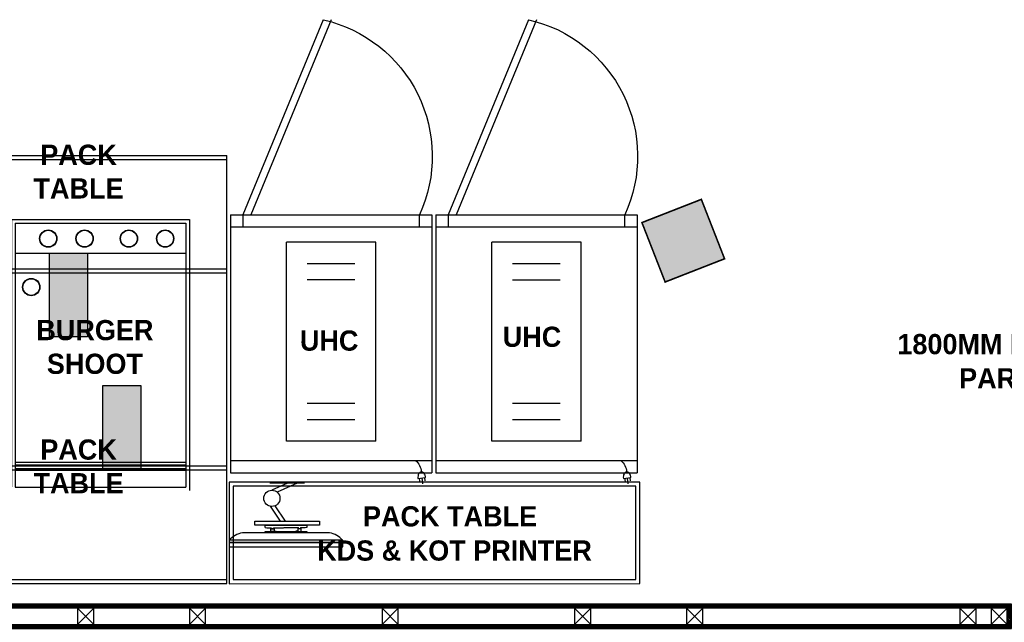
# Model space of a CAD drawing. Header units: millimetres. Extents: x -115221 to 194496, y -122556 to 375476.
# Tile 71 of 169: x 102924 to 106011, y -41426 to -39536. Entities that reach past the tile are written whole.
import ezdxf

# ---------------------------------------------------------------- set-up
doc = ezdxf.new("R2010")
doc.units = ezdxf.units.MM
doc.layers.add('FUR R0', color=8, linetype='Continuous')
doc.layers.add('WWDS FURNITURE LAYOUT', color=8, linetype='Continuous')
doc.styles.add('har', font='GOTHICB.TTF')

# ---------------------------------------------------------------- blocks, each defined once
blk = doc.blocks.new('Hot Hold')
at = {"layer": 'FUR R0'}
for p, q in [((595.4, 16.2), (597.2, 34.2)), ((0, -802.7), (0, 0)), ((0, 0), (625.7, 0)), ((583.1, 17.5), (606.8, 15)), ((587.2, 17.1), (588.3, 27.1)), ((603.5, 15.4), (604.6, 25.5)), ((625.7, -802.7), (625.7, 0)), ((0, -37.9), (625.7, -37.9)), ((173.8, -98), (173.8, -717.4)), ((451.9, -98), (173.8, -98)), ((451.9, -98), (451.9, -717.4)), ((386.7, -165.1), (238.6, -165.1)), ((386.7, -215.6), (238.6, -215.6)), ((386.7, -599.7), (238.6, -599.7)), ((386.7, -650.2), (238.6, -650.2)), ((451.9, -717.4), (173.8, -717.4)), ((0, -764.8), (625.7, -764.8)), ((37.9, -802.7), (37.9, -764.8)), ((587.8, -764.8), (587.8, -802.7)), ((0, -802.7), (625.7, -802.7)), ((287.9, -1409.4), (37.9, -802.7)), ((313.2, -1409.4), (63.2, -802.7))]:
    blk.add_line(p, q, dxfattribs=at)
blk.add_lwpolyline([(606.8, 15, -0.063324), (605.1, 7.6, -0.07639), (602, 2, -0.107132), (597.4, -1.9, -0.14755), (593, -2.7, -0.14755), (588.9, -1, -0.107132), (585.2, 3.7, -0.07639), (583.3, 9.8, -0.063324), (583.1, 17.5, -0.063324)], format="xyb", dxfattribs=at)
for centre, radius, start, end in [((548.5, -2.3), 44.5, 306.852, 359.4417), ((191.3, -984.2), 436.1, 282.7991, 24.6016)]:
    blk.add_arc(centre, radius, start, end, dxfattribs=at)
blk = doc.blocks.new('wW')
at = {"layer": 'FUR R0'}
h = blk.add_hatch(color=256, dxfattribs=at)
h.dxf.hatch_style = 1
h.paths.add_polyline_path([(31531.51, -4490.81), (31536.21, -4490.81), (31536.21, -4501.19), (31531.51, -4501.19)])
h = blk.add_hatch(color=256, dxfattribs=at)
h.dxf.hatch_style = 1
h.paths.add_polyline_path([(31538.11, -4507.21), (31542.82, -4507.21), (31542.82, -4517.58), (31538.11, -4517.58)])
for p, q in [((31519.4, -4478.73), (31519.4, -4531.72)), ((31553.45, -4531.72), (31553.45, -4478.73)), ((31526.83, -4486.66), (31548.83, -4486.66)), ((31526.83, -4486.66), (31526.83, -4519.74)), ((31527.28, -4487.12), (31548.38, -4487.12)), ((31527.28, -4487.12), (31527.28, -4519.76)), ((31548.38, -4487.12), (31548.38, -4519.76)), ((31548.83, -4486.66), (31548.83, -4520.21)), ((31548.83, -4487.12), (31548.83, -4519.76)), ((31527.28, -4490.81), (31548.38, -4490.81)), ((31527.28, -4516.69), (31548.38, -4516.69)), ((31527.28, -4517.01), (31548.38, -4517.01)), ((31527.28, -4517.47), (31548.38, -4517.47)), ((31527.28, -4517.67), (31548.38, -4517.67)), ((31527.28, -4519.76), (31548.38, -4519.76))]:
    blk.add_line(p, q, dxfattribs=at)
for points in [[(31553.45, -4493.29), (31519.4, -4493.29), (31519.4, -4478.73), (31553.45, -4478.73)], [(31553.45, -4492.79), (31519.9, -4492.79), (31519.9, -4479.23), (31553.45, -4479.23)], [(31553.45, -4517.17), (31519.4, -4517.17), (31519.4, -4531.72), (31553.45, -4531.72)], [(31553.45, -4517.67), (31519.81, -4517.67), (31519.81, -4531.22), (31553.45, -4531.22)]]:
    blk.add_lwpolyline(points, dxfattribs=at)
for points in [[(31526.83, -4519.74), (31524.94, -4519.74), (31524.94, -4488.92), (31526.83, -4488.92)], [(31531.51, -4490.81), (31536.21, -4490.81), (31536.21, -4501.19), (31531.51, -4501.19)], [(31538.11, -4507.21), (31542.82, -4507.21), (31542.82, -4517.58), (31538.11, -4517.58)]]:
    blk.add_lwpolyline(points, close=True, dxfattribs=at)
for centre, radius in [((31531.37, -4489.01), 1.07), ((31531.37, -4489.01), 1.03), ((31535.86, -4489.01), 1.07), ((31535.86, -4489.01), 1.03), ((31541.34, -4489.01), 1.07), ((31541.34, -4489.01), 1.03), ((31545.83, -4489.01), 1.07), ((31545.83, -4489.01), 1.03), ((31529.26, -4495.01), 1.07), ((31529.26, -4495.01), 1.03)]:
    blk.add_circle(centre, radius, dxfattribs=at)
at = {"layer": 'FUR R0', "char_height": 2.5, "attachment_point": 9, "style": 'har'}
for s, insert, width in [('\\pxqc;{\\fCentury Gothic|b1|i0|c0|p34;\\C0;PACK TABLE}', (31544.93, -4484.05, 0), 19.6341), ('\\pxqc;{\\fCentury Gothic|b1|i0|c0|p34;BURGER SHOOT}', (31549.89, -4505.79, 0), 25.512), ('\\pxqc;{\\fCentury Gothic|b1|i0|c0|p34;\\C0;PACK TABLE}', (31544.93, -4520.54, 0), 19.6341)]:
    blk.add_mtext(s, dxfattribs=dict(at, insert=insert, width=width))
blk = doc.blocks.new('JSDJNB')
at = {"layer": 'FUR R0'}
h = blk.add_hatch(dxfattribs=at)
h.set_pattern_fill('ANSI31', color=256, angle=90)
h.set_pattern_definition([(135, (184504.06984, -52712.82564), (-0.08838834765, -0.08838834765), [])])
h.paths.add_polyline_path([(255108.09, -67411.99), (255108.09, -67409.99), (254955.77, -67409.99), (254955.77, -67411.99)], flags=16)
h.paths.add_polyline_path([(255108.59, -67412.49), (255108.59, -67409.49), (254955.27, -67409.49), (254955.27, -67412.49)])
for points in [[(255108.59, -67412.49), (255108.59, -67409.49), (254955.27, -67409.49), (254955.27, -67412.49)], [(255108.09, -67411.99), (255108.09, -67409.99), (254955.77, -67409.99), (254955.77, -67411.99)], [(254995.35, -67409.99), (254993.35, -67409.99), (254993.35, -67411.99), (254995.35, -67411.99)], [(255009.16, -67409.99), (255007.16, -67409.99), (255007.16, -67411.99), (255009.16, -67411.99)], [(255032.93, -67409.99), (255030.93, -67409.99), (255030.93, -67411.99), (255032.93, -67411.99)], [(255056.7, -67409.99), (255054.7, -67409.99), (255054.7, -67411.99), (255056.7, -67411.99)], [(255070.51, -67409.99), (255068.51, -67409.99), (255068.51, -67411.99), (255070.51, -67411.99)], [(255104.24, -67409.99), (255102.24, -67409.99), (255102.24, -67411.99), (255104.24, -67411.99)], [(255108.09, -67409.99), (255106.09, -67409.99), (255106.09, -67411.99), (255108.09, -67411.99)]]:
    blk.add_lwpolyline(points, close=True, dxfattribs=at)
for points in [[(254993.35, -67409.99), (254995.35, -67411.99)], [(254995.35, -67409.99), (254993.35, -67411.99)], [(255007.16, -67409.99), (255009.16, -67411.99)], [(255009.16, -67409.99), (255007.16, -67411.99)], [(255030.93, -67409.99), (255032.93, -67411.99)], [(255032.93, -67409.99), (255030.93, -67411.99)], [(255054.7, -67409.99), (255056.7, -67411.99)], [(255056.7, -67409.99), (255054.7, -67411.99)], [(255068.51, -67409.99), (255070.51, -67411.99)], [(255070.51, -67409.99), (255068.51, -67411.99)], [(255102.24, -67409.99), (255104.24, -67411.99)], [(255104.24, -67409.99), (255102.24, -67411.99)], [(255106.09, -67409.99), (255108.09, -67411.99)], [(255108.09, -67409.99), (255106.09, -67411.99)]]:
    blk.add_lwpolyline(points, dxfattribs=at)
blk = doc.blocks.new('sd sd fsd')
at = {"layer": 'FUR R0'}
for p, q in [((-562151.56, -31360.39), (-562165.56, -31360.39)), ((-562165.56, -31360.39), (-562165.56, -31360.93)), ((-562151.56, -31360.93), (-562165.56, -31360.93)), ((-562165.56, -31360.93), (-562165.56, -31361.2)), ((-562165.56, -31360.93), (-562151.56, -31360.93)), ((-562165.56, -31361.2), (-562151.56, -31361.2)), ((-562151.56, -31360.93), (-562151.56, -31360.39)), ((-562151.56, -31361.2), (-562151.56, -31360.93)), ((-562163.95, -31362.14), (-562153.18, -31362.14)), ((-562161.15, -31362.14), (-562155.98, -31362.14)), ((-562161.15, -31362.3), (-562161.15, -31362.14)), ((-562155.98, -31362.3), (-562161.15, -31362.3)), ((-562161.15, -31362.79), (-562160.92, -31362.73)), ((-562160.92, -31362.73), (-562160.37, -31362.73)), ((-562160.42, -31362.3), (-562160.42, -31362.71)), ((-562159.79, -31362.3), (-562160.42, -31362.3)), ((-562160.42, -31362.71), (-562160.38, -31362.71)), ((-562160.38, -31362.66), (-562160.38, -31362.61)), ((-562160.38, -31362.61), (-562160.1, -31362.61)), ((-562160.31, -31362.66), (-562160.38, -31362.66)), ((-562160.38, -31362.71), (-562160.38, -31362.67)), ((-562160.38, -31362.67), (-562160.31, -31362.67)), ((-562160.37, -31362.65), (-562160.37, -31362.62)), ((-562160.37, -31362.62), (-562160.11, -31362.62)), ((-562160.3, -31362.65), (-562160.37, -31362.65)), ((-562160.37, -31362.73), (-562160.37, -31362.68)), ((-562160.37, -31362.68), (-562160.3, -31362.68)), ((-562160.31, -31362.67), (-562160.31, -31362.66)), ((-562160.3, -31362.68), (-562160.3, -31362.65)), ((-562160.11, -31362.65), (-562160.16, -31362.65)), ((-562160.16, -31362.65), (-562160.16, -31362.68)), ((-562160.16, -31362.68), (-562160.11, -31362.68)), ((-562160.1, -31362.66), (-562160.15, -31362.66)), ((-562160.15, -31362.66), (-562160.15, -31362.67)), ((-562160.15, -31362.67), (-562160.1, -31362.67)), ((-562160.11, -31362.62), (-562160.11, -31362.65)), ((-562160.11, -31362.68), (-562160.11, -31362.73)), ((-562160.11, -31362.73), (-562158.31, -31362.73)), ((-562160.1, -31362.61), (-562160.1, -31362.66)), ((-562160.1, -31362.67), (-562160.1, -31362.72)), ((-562160.1, -31362.72), (-562160.02, -31362.72)), ((-562160.02, -31362.72), (-562160.02, -31362.34)), ((-562160.02, -31362.34), (-562159.79, -31362.34)), ((-562159.79, -31362.34), (-562159.79, -31362.3)), ((-562157.01, -31362.73), (-562158.27, -31362.73)), ((-562157.33, -31362.34), (-562157.33, -31362.3)), ((-562157.33, -31362.3), (-562156.7, -31362.3)), ((-562157.11, -31362.34), (-562157.33, -31362.34)), ((-562157.11, -31362.72), (-562157.11, -31362.34)), ((-562157.02, -31362.72), (-562157.11, -31362.72)), ((-562156.74, -31362.61), (-562157.02, -31362.61)), ((-562157.02, -31362.61), (-562157.02, -31362.66)), ((-562157.02, -31362.66), (-562156.97, -31362.66)), ((-562156.97, -31362.67), (-562157.02, -31362.67)), ((-562157.02, -31362.67), (-562157.02, -31362.72)), ((-562156.75, -31362.62), (-562157.01, -31362.62)), ((-562157.01, -31362.62), (-562157.01, -31362.65)), ((-562157.01, -31362.65), (-562156.96, -31362.65)), ((-562156.96, -31362.68), (-562157.01, -31362.68)), ((-562157.01, -31362.68), (-562157.01, -31362.73)), ((-562156.97, -31362.66), (-562156.97, -31362.67)), ((-562156.96, -31362.65), (-562156.96, -31362.68)), ((-562156.82, -31362.68), (-562156.82, -31362.65)), ((-562156.82, -31362.65), (-562156.75, -31362.65)), ((-562156.75, -31362.68), (-562156.82, -31362.68)), ((-562156.81, -31362.67), (-562156.81, -31362.66)), ((-562156.81, -31362.66), (-562156.74, -31362.66)), ((-562156.74, -31362.67), (-562156.81, -31362.67)), ((-562156.75, -31362.65), (-562156.75, -31362.62)), ((-562156.75, -31362.73), (-562156.75, -31362.68)), ((-562156.21, -31362.73), (-562156.75, -31362.73)), ((-562156.74, -31362.66), (-562156.74, -31362.61)), ((-562156.74, -31362.71), (-562156.74, -31362.67)), ((-562156.7, -31362.71), (-562156.74, -31362.71)), ((-562156.7, -31362.3), (-562156.7, -31362.71)), ((-562155.98, -31362.79), (-562156.21, -31362.73)), ((-562155.98, -31362.14), (-562155.98, -31362.3)), ((-562162.7, -31363.08), (-562154.7, -31363.08)), ((-562162.7, -31363.58), (-562162.7, -31363.08)), ((-562154.7, -31363.58), (-562162.7, -31363.58)), ((-562161.15, -31363.08), (-562161.15, -31362.79)), ((-562155.98, -31363.08), (-562161.15, -31363.08)), ((-562157.18, -31365.44), (-562158.44, -31363.58)), ((-562156.6, -31365.41), (-562157.84, -31363.58)), ((-562155.98, -31362.79), (-562155.98, -31363.08)), ((-562154.7, -31363.08), (-562154.7, -31363.58)), ((-562159.94, -31368.27), (-562157.48, -31367.13)), ((-562158.75, -31368.27), (-562156.83, -31367.38)), ((-562160.86, -31368.27), (-562156.56, -31368.27)), ((-562160.86, -31368.27), (-562156.56, -31368.27))]:
    blk.add_line(p, q, dxfattribs=at)
blk.add_circle((-562156.82, -31366.38), 1, dxfattribs=at)
for centre, start, end in [((-562163.28, -31359.15), 221.9552, 257.5319), ((-562153.84, -31359.15), 282.4681, 318.0448)]:
    blk.add_arc(centre, 3.06, start, end, dxfattribs=at)
blk = doc.blocks.new('FUR R0')
at = {"layer": 'WWDS FURNITURE LAYOUT'}
h = blk.add_hatch(color=8, dxfattribs=at)
h.dxf.hatch_style = 1
h.paths.add_polyline_path([(-4054.7, -3188.9), (-4240.9, -3261.7), (-4313.7, -3075.4), (-4127.5, -3002.6)])
at = {"layer": 'WWDS FURNITURE LAYOUT', "color": 8, "lineweight": 70, "const_width": 5}
blk.add_lwpolyline([(-4054.7, -3188.9), (-4240.9, -3261.7), (-4313.7, -3075.4), (-4127.5, -3002.6)], close=True, dxfattribs=at)
at = {"layer": 'WWDS FURNITURE LAYOUT', "color": 8}
for points in [[(-4320.5, -3889.4), (-5607.2, -3889.5), (-5607.2, -4207.7), (-4320.4, -4207.5)], [(-4333.1, -3902), (-5594.5, -3902.2), (-5594.5, -4195), (-4333.1, -4194.8)]]:
    blk.add_lwpolyline(points, close=True, dxfattribs=at)
at = {"layer": 'WWDS FURNITURE LAYOUT', "color": 8, "linetype": 'Continuous', "lineweight": 25, "extrusion": (0, 0, -1), "xscale": 1.007964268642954, "yscale": 1.007964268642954, "zscale": -1.007964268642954, "rotation": 180.0080398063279}
for p in [(5603.4, -3859.8), (4959.7, -3859.9)]:
    blk.add_blockref('Hot Hold', p, dxfattribs=at)
at = {"layer": 'WWDS FURNITURE LAYOUT', "color": 8}
for name, p, xscale, yscale, zscale, rotation in [('wW', (-804985, 110483.9), 25.33333333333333, 25.33333333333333, 25.33333333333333, 0.008039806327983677), ('sd sd fsd', (-14284256.8, -800646.1, 0), 25.4, 25.4, 25.4, 180)]:
    blk.add_blockref(name, p, dxfattribs=dict(at, xscale=xscale, yscale=yscale, zscale=zscale, rotation=rotation))
at = {"layer": 'WWDS FURNITURE LAYOUT', "color": 8, "linetype": 'Continuous', "lineweight": 0, "xscale": 25.4, "yscale": 25.4, "zscale": 25.4}
blk.add_blockref('JSDJNB', (-6482913.9, 1707929, 0), dxfattribs=at)
at = {"layer": 'WWDS FURNITURE LAYOUT', "color": 8, "style": 'har'}
for s, height, rotation, p in [('UHC', 63.33, 359.992, (-5385.8, -3477, 0)), ('UHC', 63.33, 359.992, (-4750, -3465.1, 0)), ('1800MM HT. SS', 63.333, 0.008, (-3513.1, -3488.2, 0)), ('PARTITION', 63.33, 0.008, (-3319.6, -3595.3, 0)), ('PACK TABLE', 63.33, 0.008, (-5188, -4028.2)), ('KDS & KOT PRINTER', 63.333, 0.008, (-5331.7, -4135.4))]:
    blk.add_text(s, height=height, rotation=rotation, dxfattribs=at).set_placement(p)

msp = doc.modelspace()

# ---------------------------------------------------------------- block references
at = {"layer": 'WWDS FURNITURE LAYOUT'}
msp.add_blockref('FUR R0', (109188.4, -37096.8), dxfattribs=at)

doc.saveas('drawing.dxf')
